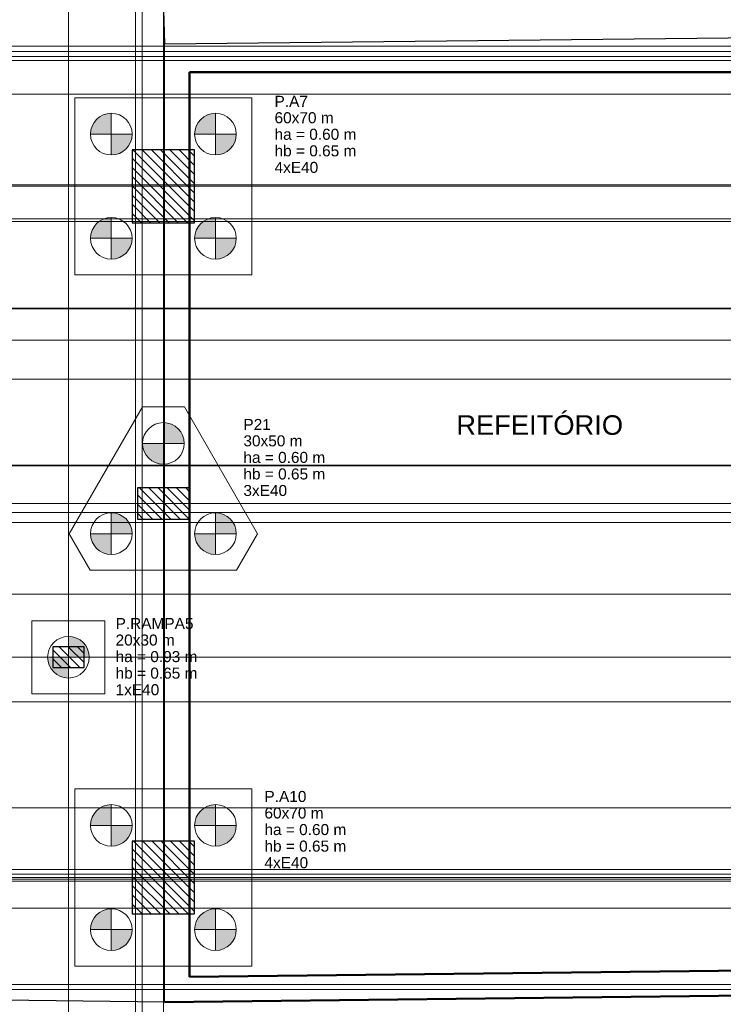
# Model space of a CAD drawing. Header units: millimetres. Extents: x 10 to 1250, y -62 to 528.
# Tile 18 of 256: x 20 to 34, y 28 to 47. Entities that reach past the tile are written whole.
import ezdxf

# ---------------------------------------------------------------- set-up
doc = ezdxf.new("R2010")
doc.units = ezdxf.units.MM
doc.header["$LTSCALE"] = 0.05
for name, color, linetype, lineweight in [('A-AREA-IDEN', 2, 'Continuous', 9), ('A-DETL-THIN', 151, 'Continuous', 18), ('A-WALL', 7, 'Continuous', 25), ('LC-Eixos', 160, 'Continuous', 5), ('LC-Estacas dos blocos', 7, 'Continuous', 5), ('LC-Hachuras dos pilares', 9, 'Continuous', 5), ('LC-Seção das fundações', 7, 'Continuous', 5), ('LC-Seção dos pilares', 4, 'Continuous', 30), ('LC-Textos', 3, 'Continuous', 20)]:
    doc.layers.add(name, color=color, linetype=linetype, lineweight=lineweight)
doc.styles.add('Arial', font='arial.ttf')
doc.styles.add('Humnst777 BlkCn BT_1', font='arial.ttf', dxfattribs={"height": 0.1875})
pattern_1 = [(135, (15.30388, 54.98977), (-0.08838835, -0.08838835), [])]

# ---------------------------------------------------------------- blocks, each defined once
blk = doc.blocks.new('001')
at = {"layer": 'A-DETL-THIN', "color": 254}
for p, q in [((-25.0982, 8.8144), (-18.786, 8.8806)), ((-25.0982, -0.3842), (-25.0982, 8.8144)), ((-12.8947, -0.24), (-25.0982, -0.3842))]:
    blk.add_line(p, q, dxfattribs=at)
at = {"layer": 'A-WALL', "color": 254, "lineweight": 50}
for p, q in [((-24.8582, -0.1413), (-24.8582, 8.5418)), ((-24.8582, 8.5418), (-18.546, 8.5418)), ((-18.7414, -0.069), (-24.8582, -0.1413)), ((-25.0982, -0.3842), (-18.7386, -0.309))]:
    blk.add_line(p, q, dxfattribs=at)
at = {"layer": 'A-AREA-IDEN', "color": 254, "style": 'Humnst777 BlkCn BT_1'}
blk.add_text('REFEITÓRIO', height=0.1875, dxfattribs=at).set_placement((-22.2966, 5.0622))

msp = doc.modelspace()

# ---------------------------------------------------------------- hatches: boundary and pattern name
at = {"layer": 'LC-Estacas dos blocos', "linetype": 'Continuous'}
for points in [[(21.7589, 44.4838), (22.1589, 44.4838), (22.1589, 44.8838), (22.0554, 44.8701), (21.9589, 44.8302), (21.876, 44.7666), (21.8125, 44.6838), (21.7725, 44.5873), (21.7589, 44.4838)], [(23.7589, 44.4838), (24.1589, 44.4838), (24.1589, 44.8838), (24.0554, 44.8701), (23.9589, 44.8302), (23.876, 44.7666), (23.8125, 44.6838), (23.7725, 44.5873), (23.7589, 44.4838)], [(22.3589, 44.1374), (22.4417, 44.2009), (22.5053, 44.2838), (22.5453, 44.3802), (22.5589, 44.4838), (22.1589, 44.4838), (22.1589, 44.0838), (22.2624, 44.0974), (22.3589, 44.1374)], [(24.4417, 44.2009), (24.5053, 44.2838), (24.5453, 44.3802), (24.5589, 44.4838), (24.1589, 44.4838), (24.1589, 44.0838), (24.2624, 44.0974), (24.3589, 44.1374), (24.4417, 44.2009)], [(21.7589, 42.4838), (22.1589, 42.4838), (22.1589, 42.8838), (22.0554, 42.8701), (21.9589, 42.8302), (21.876, 42.7666), (21.8125, 42.6838), (21.7725, 42.5873), (21.7589, 42.4838)], [(23.7589, 42.4838), (24.1589, 42.4838), (24.1589, 42.8838), (24.0554, 42.8701), (23.9589, 42.8302), (23.876, 42.7666), (23.8125, 42.6838), (23.7725, 42.5873), (23.7589, 42.4838)], [(22.3589, 42.1374), (22.4417, 42.2009), (22.5053, 42.2838), (22.5453, 42.3802), (22.5589, 42.4838), (22.1589, 42.4838), (22.1589, 42.0838), (22.2624, 42.0974), (22.3589, 42.1374)], [(24.4417, 42.2009), (24.5053, 42.2838), (24.5453, 42.3802), (24.5589, 42.4838), (24.1589, 42.4838), (24.1589, 42.0838), (24.2624, 42.0974), (24.3589, 42.1374), (24.4417, 42.2009)], [(23.5589, 38.5465), (23.5453, 38.65), (23.5053, 38.7465), (23.4417, 38.8293), (23.3589, 38.8929), (23.2624, 38.9328), (23.1589, 38.9465), (23.1589, 38.5465), (23.5589, 38.5465)], [(23.0554, 38.1601), (23.1589, 38.1465), (23.1589, 38.5465), (22.7589, 38.5465), (22.7725, 38.4429), (22.8125, 38.3465), (22.876, 38.2636), (22.9589, 38.2001), (23.0554, 38.1601)], [(22.5589, 36.8144), (22.5453, 36.9179), (22.5053, 37.0144), (22.4417, 37.0973), (22.3589, 37.1608), (22.2624, 37.2008), (22.1589, 37.2144), (22.1589, 36.8144), (22.5589, 36.8144)], [(24.5589, 36.8144), (24.5453, 36.9179), (24.5053, 37.0144), (24.4417, 37.0973), (24.3589, 37.1608), (24.2624, 37.2008), (24.1589, 37.2144), (24.1589, 36.8144), (24.5589, 36.8144)], [(22.0554, 36.4281), (22.1589, 36.4144), (22.1589, 36.8144), (21.7589, 36.8144), (21.7725, 36.7109), (21.8125, 36.6144), (21.876, 36.5316), (21.9589, 36.468), (22.0554, 36.4281)], [(24.0554, 36.4281), (24.1589, 36.4144), (24.1589, 36.8144), (23.7589, 36.8144), (23.7725, 36.7109), (23.8125, 36.6144), (23.876, 36.5316), (23.9589, 36.468), (24.0554, 36.4281)], [(21.7223, 34.5463), (21.6823, 34.6428), (21.6187, 34.7256), (21.5359, 34.7892), (21.4394, 34.8291), (21.3359, 34.8428), (21.3359, 34.4428), (21.7359, 34.4428), (21.7223, 34.5463)], [(21.2324, 34.0564), (21.3359, 34.0428), (21.3359, 34.4428), (20.9359, 34.4428), (20.9495, 34.3392), (20.9895, 34.2428), (21.053, 34.1599), (21.1359, 34.0964), (21.2324, 34.0564)], [(21.7589, 31.2134), (22.1589, 31.2134), (22.1589, 31.6134), (22.0554, 31.5997), (21.9589, 31.5598), (21.876, 31.4962), (21.8125, 31.4134), (21.7725, 31.3169), (21.7589, 31.2134)], [(23.7589, 31.2134), (24.1589, 31.2134), (24.1589, 31.6134), (24.0554, 31.5997), (23.9589, 31.5598), (23.876, 31.4962), (23.8125, 31.4134), (23.7725, 31.3169), (23.7589, 31.2134)], [(22.4417, 30.9305), (22.5053, 31.0134), (22.5453, 31.1098), (22.5589, 31.2134), (22.1589, 31.2134), (22.1589, 30.8134), (22.2624, 30.827), (22.3589, 30.867), (22.4417, 30.9305)], [(24.4417, 30.9305), (24.5053, 31.0134), (24.5453, 31.1098), (24.5589, 31.2134), (24.1589, 31.2134), (24.1589, 30.8134), (24.2624, 30.827), (24.3589, 30.867), (24.4417, 30.9305)], [(21.7589, 29.2134), (22.1589, 29.2134), (22.1589, 29.6134), (22.0554, 29.5997), (21.9589, 29.5598), (21.876, 29.4962), (21.8125, 29.4134), (21.7725, 29.3169), (21.7589, 29.2134)], [(23.7589, 29.2134), (24.1589, 29.2134), (24.1589, 29.6134), (24.0554, 29.5997), (23.9589, 29.5598), (23.876, 29.4962), (23.8125, 29.4134), (23.7725, 29.3169), (23.7589, 29.2134)], [(22.4417, 28.9305), (22.5053, 29.0134), (22.5453, 29.1098), (22.5589, 29.2134), (22.1589, 29.2134), (22.1589, 28.8134), (22.2624, 28.827), (22.3589, 28.867), (22.4417, 28.9305)], [(24.4417, 28.9305), (24.5053, 29.0134), (24.5453, 29.1098), (24.5589, 29.2134), (24.1589, 29.2134), (24.1589, 28.8134), (24.2624, 28.827), (24.3589, 28.867), (24.4417, 28.9305)]]:
    msp.add_hatch(color=256, dxfattribs=at).paths.add_polyline_path(points)
at = {"layer": 'LC-Hachuras dos pilares', "linetype": 'Continuous'}
h = msp.add_hatch(dxfattribs=at)
h.set_pattern_fill('ANSI31', color=256, angle=90, style=0)
h.set_pattern_definition(pattern_1)
h.paths.add_polyline_path([(22.5589, 42.7838), (23.7589, 42.7838), (23.7589, 44.1838), (22.5589, 44.1838), (22.5589, 42.7838)])
h = msp.add_hatch(dxfattribs=at)
h.set_pattern_fill('ANSI31', color=256, angle=90, style=0)
h.set_pattern_definition(pattern_1)
h.paths.add_polyline_path([(22.6589, 37.6918), (22.6589, 37.0918), (23.6589, 37.0918), (23.6589, 37.6918), (22.6589, 37.6918)])
h = msp.add_hatch(dxfattribs=at)
h.set_pattern_fill('ANSI31', color=256, angle=90, style=0)
h.set_pattern_definition(pattern_1)
h.paths.add_polyline_path([(21.0359, 34.6428), (21.0359, 34.2428), (21.6359, 34.2428), (21.6359, 34.6428), (21.0359, 34.6428)])
h = msp.add_hatch(dxfattribs=at)
h.set_pattern_fill('ANSI31', color=256, angle=90, style=0)
h.set_pattern_definition(pattern_1)
h.paths.add_polyline_path([(23.7589, 30.9134), (22.5589, 30.9134), (22.5589, 29.5134), (23.7589, 29.5134), (23.7589, 30.9134)])

# ---------------------------------------------------------------- linework, layer by layer
at = {"color": 12, "ltscale": 0.05}
msp.add_lwpolyline([(15.3039, 54.9898), (22.9229, 54.8338), (23.1787, 46.2166), (35.8031, 46.349), (35.8038, 57.1232), (43.3297, 56.8524), (45.9634, 56.6271), (63.3939, 53.0092), (79.7234, 49.6198), (93.3669, 46.7879), (110.3935, 43.2613), (129.2288, 39.9755), (123.7854, 22.8227), (95.1013, 26.4892), (95.1262, 26.6876), (84.3797, 28.0388), (63.5831, 28.1077), (47.4757, 28.1064), (23.1787, 27.8194), (15.8865, 27.9118), (15.3039, 54.9898)], dxfattribs=at)
at = {"layer": 'LC-Eixos'}
for p, q in [((21.3359, 57.649), (21.3359, 23.0158)), ((22.6229, 57.649), (22.6229, 23.0158)), ((22.7485, 57.649), (22.7485, 23.0158)), ((23.1589, 57.649), (23.1589, 23.0158)), ((11.8229, 46.1718), (135.0142, 46.1718)), ((11.8229, 46.0718), (135.0142, 46.0718)), ((11.8229, 45.9718), (135.0142, 45.9718)), ((11.8229, 45.8968), (135.0142, 45.8968)), ((11.8229, 45.2518), (135.0142, 45.2518)), ((11.8229, 43.5138), (135.0142, 43.5138)), ((11.8229, 43.4838), (135.0142, 43.4838)), ((11.8229, 42.8582), (135.0142, 42.8582)), ((11.8229, 42.8101), (131.5774, 42.8101)), ((11.8229, 41.1318), (135.0142, 41.1318)), ((13.6039, 41.1456), (131.5774, 41.1456)), ((11.8229, 40.5278), (135.0142, 40.5278)), ((11.8229, 39.7805), (131.5774, 39.7805)), ((11.8229, 38.1278), (135.0142, 38.1278)), ((11.8229, 38.1178), (135.0142, 38.1178)), ((11.8229, 37.3918), (135.0142, 37.3918)), ((11.8229, 37.2218), (135.0142, 37.2218)), ((11.8229, 37.0292), (135.0142, 37.0292)), ((11.8229, 35.652), (131.5774, 35.652)), ((11.8229, 34.4428), (135.0142, 34.4428)), ((11.8229, 33.5878), (135.0142, 33.5878)), ((11.8229, 31.5506), (131.5774, 31.5506)), ((11.8229, 30.3666), (135.0142, 30.3666)), ((11.8229, 30.2762), (135.0142, 30.2762)), ((11.8229, 30.2134), (135.0142, 30.2134)), ((11.8229, 30.1834), (135.0142, 30.1834)), ((11.8229, 30.1824), (135.0142, 30.1824)), ((11.8229, 30.146), (135.0142, 30.146)), ((11.8229, 29.6222), (135.0142, 29.6222)), ((11.8229, 28.1618), (135.0142, 28.1618)), ((11.8229, 28.0654), (135.0142, 28.0654))]:
    msp.add_line(p, q, dxfattribs=at)
at = {"layer": 'LC-Estacas dos blocos'}
for p, q in [((22.1589, 44.0838), (22.1589, 44.8838)), ((24.1589, 44.0838), (24.1589, 44.8838)), ((22.5589, 44.4838), (21.7589, 44.4838)), ((24.5589, 44.4838), (23.7589, 44.4838)), ((22.1589, 42.0838), (22.1589, 42.8838)), ((24.1589, 42.0838), (24.1589, 42.8838)), ((22.5589, 42.4838), (21.7589, 42.4838)), ((24.5589, 42.4838), (23.7589, 42.4838)), ((23.1589, 38.1465), (23.1589, 38.9465)), ((22.7589, 38.5465), (23.5589, 38.5465)), ((22.1589, 36.4144), (22.1589, 37.2144)), ((24.1589, 36.4144), (24.1589, 37.2144)), ((21.7589, 36.8144), (22.5589, 36.8144)), ((23.7589, 36.8144), (24.5589, 36.8144)), ((21.3359, 34.0428), (21.3359, 34.8428)), ((20.9359, 34.4428), (21.7359, 34.4428)), ((22.1589, 31.6134), (22.1589, 30.8134)), ((24.1589, 31.6134), (24.1589, 30.8134)), ((21.7589, 31.2134), (22.5589, 31.2134)), ((23.7589, 31.2134), (24.5589, 31.2134)), ((22.1589, 29.6134), (22.1589, 28.8134)), ((24.1589, 29.6134), (24.1589, 28.8134)), ((21.7589, 29.2134), (22.5589, 29.2134)), ((23.7589, 29.2134), (24.5589, 29.2134))]:
    msp.add_line(p, q, dxfattribs=at)
for centre in [(22.1589, 44.4838), (24.1589, 44.4838), (22.1589, 42.4838), (24.1589, 42.4838), (23.1589, 38.5465), (22.1589, 36.8144), (24.1589, 36.8144), (21.3359, 34.4428), (22.1589, 31.2134), (24.1589, 31.2134), (22.1589, 29.2134), (24.1589, 29.2134)]:
    msp.add_circle(centre, 0.4, dxfattribs=at)
at = {"layer": 'LC-Seção das fundações'}
for points in [[(21.4589, 41.7838), (24.8589, 41.7838), (24.8589, 45.1838), (21.4589, 45.1838), (21.4589, 41.7838)], [(22.7547, 39.2465), (21.3506, 36.8144), (21.7547, 36.1144), (24.563, 36.1144), (24.9672, 36.8144), (23.563, 39.2465), (22.7547, 39.2465)], [(20.6359, 35.1428), (20.6359, 33.7428), (22.0359, 33.7428), (22.0359, 35.1428), (20.6359, 35.1428)], [(24.8589, 31.9134), (21.4589, 31.9134), (21.4589, 28.5134), (24.8589, 28.5134), (24.8589, 31.9134)]]:
    msp.add_lwpolyline(points, close=True, dxfattribs=at)
at = {"layer": 'LC-Seção dos pilares'}
for points in [[(22.5589, 42.7838), (23.7589, 42.7838), (23.7589, 44.1838), (22.5589, 44.1838), (22.5589, 42.7838)], [(22.6589, 37.6918), (22.6589, 37.0918), (23.6589, 37.0918), (23.6589, 37.6918), (22.6589, 37.6918)], [(21.0359, 34.6428), (21.0359, 34.2428), (21.6359, 34.2428), (21.6359, 34.6428), (21.0359, 34.6428)], [(23.7589, 30.9134), (22.5589, 30.9134), (22.5589, 29.5134), (23.7589, 29.5134), (23.7589, 30.9134)]]:
    msp.add_lwpolyline(points, close=True, dxfattribs=at)

# ---------------------------------------------------------------- block references
at = {"xscale": 2, "yscale": 2, "zscale": 2}
msp.add_blockref('001', (73.3751, 28.5877), dxfattribs=at)

# ---------------------------------------------------------------- texts
at = {"layer": 'LC-Textos', "linetype": 'Continuous', "char_height": 0.2118, "attachment_point": 7, "line_spacing_factor": 0.798, "style": 'Arial'}
for s, insert, width in [('P.A7', (25.2923, 45.0078), 1.260332), ('60x70 m', (25.2923, 44.6901), 2.223283), ('ha = 0.60 m', (25.2923, 44.3724), 3.084274), ('hb = 0.65 m', (25.2923, 44.0547), 3.084274), ('4xE40', (25.2923, 43.737), 1.642681), ('P21', (24.6946, 38.805), 1.033756), ('30x50 m', (24.6946, 38.4873), 2.223283), ('ha = 0.60 m', (24.6946, 38.1696), 3.084274), ('hb = 0.65 m', (24.6946, 37.8519), 3.084274), ('3xE40', (24.6946, 37.5342), 1.642681), ('P.RAMPA5', (22.2409, 34.9812), 2.939832), ('20x30 m', (22.2409, 34.6635), 2.223283), ('ha = 0.93 m', (22.2409, 34.3458), 3.084274), ('hb = 0.65 m', (22.2409, 34.0281), 3.084274), ('1xE40', (22.2409, 33.7104), 1.642681), ('P.A10', (25.0986, 31.6608), 1.583204), ('60x70 m', (25.0986, 31.3431), 2.223283), ('ha = 0.60 m', (25.0986, 31.0254), 3.084274), ('hb = 0.65 m', (25.0986, 30.7077), 3.084274), ('4xE40', (25.0986, 30.39), 1.642681)]:
    msp.add_mtext(s, dxfattribs=dict(at, insert=insert, width=width))

doc.saveas('drawing.dxf')
